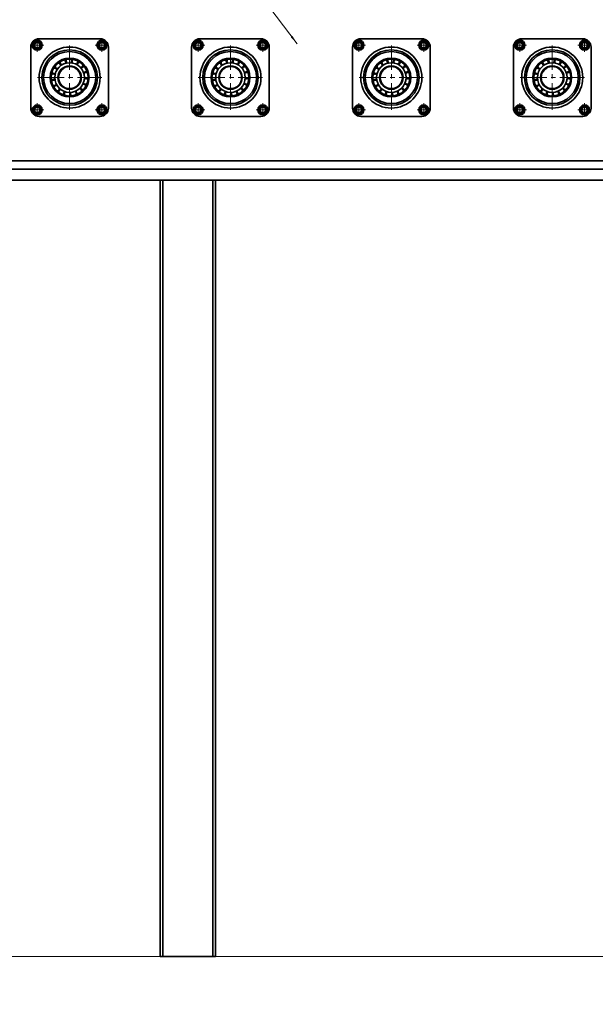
# Model space of a CAD drawing. Header units: millimetres. Extents: x -14862 to 14862, y -10512 to 10512.
# Tile 125 of 199: x -8814 to -7776, y 5400 to 7175. Entities that reach past the tile are written whole.
import ezdxf

# ---------------------------------------------------------------- set-up
doc = ezdxf.new("R2010")
doc.units = ezdxf.units.MM
doc.header["$LTSCALE"] = 4
doc.linetypes.add('点画线', pattern=[18, 12, -2, 2, -2])
doc.layers.get('0').update_dxf_attribs({"lineweight": 18})
for name, color, linetype, lineweight in [('中心线层', 1, '点画线', 18), ('几何体', 7, 'Continuous', 35), ('尺寸线层', 3, 'Continuous', 18), ('注释', 3, 'Continuous', 18)]:
    doc.layers.add(name, color=color, linetype=linetype, lineweight=lineweight)
doc.styles.add('标准', font='txt', dxfattribs={"width": 0.667})
doc.dimstyles.new('GB_尺寸', dxfattribs={"dimtxt": 3.5, "dimasz": 4, "dimexe": 2, "dimexo": 0, "dimtad": 1, "dimdsep": 46, "dimtxsty": '标准', "dimblk": '_CAXARROW', "dimcen": 0, "dimdle": 8, "dimazin": 2, "dimtfac": 0.707107, "dimtdec": 3, "dimtmove": 2, "dimatfit": 3, "dimfxl": 0, "dimfrac": 2, "dimtolj": 1, "dimarcsym": 0})

# ---------------------------------------------------------------- blocks, each defined once
blk = doc.blocks.new('*X94')
at = {"layer": '注释', "linetype": 'Continuous'}
blk.add_hatch(color=0, dxfattribs=at).paths.add_polyline_path([(1260.4, -1666.1), (1248.9, -1654.3), (1252.1, -1651.8)], flags=0)
at = {"layer": '注释', "color": 0, "linetype": 'Continuous'}
blk.add_line((1260.4, -1666.1), (0, 0), dxfattribs=at)
blk = doc.blocks.new('*X145')
at = {"layer": '尺寸线层'}
for points in [[(-11533.9, 4553.6), (-11433.9, 4566.1), (-11433.9, 4541.1)], [(4383.7, 4553.6), (4283.7, 4566.1), (4283.7, 4541.1)]]:
    blk.add_hatch(color=0, dxfattribs=at).paths.add_polyline_path(points, flags=0)
at = {"layer": '尺寸线层', "color": 0}
for p, q in [((4383.7, 7085.9), (4383.7, 4503.6)), ((-11533.9, 5485.9), (-11533.9, 4503.6)), ((-11533.9, 4553.6), (4383.7, 4553.6))]:
    blk.add_line(p, q, dxfattribs=at)
at = {"layer": '尺寸线层', "color": 0, "insert": (-3575.1, 4612.7), "char_height": 87.5, "width": 423.34, "attachment_point": 5, "line_spacing_factor": 1.15057, "style": '标准'}
blk.add_mtext('\\T1.1;15950', dxfattribs=at)
blk = doc.blocks.new('_CAXARROW')
blk.add_hatch(color=0).paths.add_polyline_path([(0, 0), (-1, 0.125), (-1, -0.125)], flags=0)
blk = doc.blocks.new('*X147')
at = {"layer": '尺寸线层'}
for points in [[(-12777.3, 8485.9), (-12764.8, 8385.9), (-12789.8, 8385.9)], [(-12777.3, 5485.9), (-12764.8, 5585.9), (-12789.8, 5585.9)]]:
    blk.add_hatch(color=0, dxfattribs=at).paths.add_polyline_path(points, flags=0)
at = {"layer": '尺寸线层', "color": 0}
for p, q in [((-7328.9, 8485.9), (-12827.3, 8485.9)), ((-12777.3, 8485.9), (-12777.3, 5485.9)), ((-7474.9, 5485.9), (-12827.3, 5485.9))]:
    blk.add_line(p, q, dxfattribs=at)
at = {"layer": '尺寸线层', "color": 0, "insert": (-12836.1, 6985.9), "char_height": 87.5, "width": 340.654, "attachment_point": 5, "rotation": 90, "line_spacing_factor": 1.15057, "style": '标准'}
blk.add_mtext('\\T1.1;3000', dxfattribs=at)

msp = doc.modelspace()

# ---------------------------------------------------------------- linework, layer by layer
at = {"layer": '中心线层'}
for p, q in [((-8782.195, 7117.236), (-8782.195, 7141.236)), ((-8665.523, 7117.236), (-8665.523, 7141.235)), ((-8492.195, 7117.236), (-8492.195, 7141.236)), ((-8375.523, 7117.236), (-8375.523, 7141.235)), ((-8202.195, 7117.236), (-8202.195, 7141.236)), ((-8085.523, 7117.236), (-8085.523, 7141.235)), ((-7912.195, 7117.236), (-7912.195, 7141.236)), ((-7795.523, 7117.236), (-7795.523, 7141.235)), ((-8794.195, 7129.236), (-8770.195, 7129.236)), ((-8723.86, 7012.9), (-8723.86, 7128.899)), ((-8677.523, 7129.236), (-8653.524, 7129.236)), ((-8504.195, 7129.236), (-8480.195, 7129.236)), ((-8433.86, 7012.9), (-8433.86, 7128.899)), ((-8387.523, 7129.236), (-8363.524, 7129.236)), ((-8214.195, 7129.236), (-8190.195, 7129.236)), ((-8143.86, 7012.9), (-8143.86, 7128.899)), ((-8097.523, 7129.236), (-8073.524, 7129.236)), ((-7924.195, 7129.236), (-7900.195, 7129.236)), ((-7853.86, 7012.9), (-7853.86, 7128.899)), ((-7807.523, 7129.236), (-7783.524, 7129.236)), ((-8781.86, 7070.9), (-8665.86, 7070.9)), ((-8491.86, 7070.9), (-8375.86, 7070.9)), ((-8201.86, 7070.9), (-8085.86, 7070.9)), ((-7911.86, 7070.9), (-7795.86, 7070.9)), ((-8794.195, 7012.564), (-8770.196, 7012.564)), ((-8782.195, 7000.564), (-8782.195, 7024.563)), ((-8677.523, 7012.563), (-8653.524, 7012.563)), ((-8665.523, 7000.563), (-8665.523, 7024.563)), ((-8504.195, 7012.564), (-8480.196, 7012.564)), ((-8492.195, 7000.564), (-8492.195, 7024.563)), ((-8387.523, 7012.563), (-8363.524, 7012.563)), ((-8375.523, 7000.563), (-8375.523, 7024.563)), ((-8214.195, 7012.564), (-8190.196, 7012.564)), ((-8202.195, 7000.564), (-8202.195, 7024.563)), ((-8097.523, 7012.563), (-8073.524, 7012.563)), ((-8085.523, 7000.563), (-8085.523, 7024.563)), ((-7924.195, 7012.564), (-7900.196, 7012.564)), ((-7912.195, 7000.564), (-7912.195, 7024.563)), ((-7807.523, 7012.563), (-7783.524, 7012.563)), ((-7795.523, 7000.563), (-7795.523, 7024.563))]:
    msp.add_line(p, q, dxfattribs=at)
at = {"layer": '几何体'}
for p, q in [((-8778.859, 7140.9), (-8668.859, 7140.9)), ((-8488.859, 7140.9), (-8378.859, 7140.9)), ((-8198.859, 7140.9), (-8088.859, 7140.9)), ((-7908.859, 7140.9), (-7798.859, 7140.9)), ((-8793.859, 7015.9), (-8793.859, 7125.9)), ((-8787.404, 7131.727), (-8782.643, 7134.992)), ((-8786.957, 7125.97), (-8787.404, 7131.727)), ((-8781.749, 7123.48), (-8786.957, 7125.97)), ((-8782.643, 7134.992), (-8777.434, 7132.501)), ((-8776.987, 7126.745), (-8781.749, 7123.48)), ((-8777.434, 7132.501), (-8776.987, 7126.745)), ((-8671.279, 7128.789), (-8668.789, 7133.997)), ((-8668.013, 7124.027), (-8671.279, 7128.789)), ((-8668.789, 7133.997), (-8663.032, 7134.445)), ((-8662.258, 7124.475), (-8668.013, 7124.027)), ((-8663.032, 7134.445), (-8659.767, 7129.683)), ((-8659.767, 7129.683), (-8662.258, 7124.475)), ((-8653.859, 7125.9), (-8653.859, 7015.9)), ((-8503.859, 7015.9), (-8503.859, 7125.9)), ((-8497.404, 7131.727), (-8492.643, 7134.992)), ((-8496.957, 7125.97), (-8497.404, 7131.727)), ((-8491.749, 7123.48), (-8496.957, 7125.97)), ((-8492.643, 7134.992), (-8487.434, 7132.501)), ((-8486.987, 7126.745), (-8491.749, 7123.48)), ((-8487.434, 7132.501), (-8486.987, 7126.745)), ((-8381.279, 7128.789), (-8378.789, 7133.997)), ((-8378.013, 7124.027), (-8381.279, 7128.789)), ((-8378.789, 7133.997), (-8373.032, 7134.445)), ((-8372.258, 7124.475), (-8378.013, 7124.027)), ((-8373.032, 7134.445), (-8369.767, 7129.683)), ((-8369.767, 7129.683), (-8372.258, 7124.475)), ((-8363.859, 7125.9), (-8363.859, 7015.9)), ((-8213.859, 7015.9), (-8213.859, 7125.9)), ((-8207.404, 7131.727), (-8202.643, 7134.992)), ((-8206.957, 7125.97), (-8207.404, 7131.727)), ((-8201.749, 7123.48), (-8206.957, 7125.97)), ((-8202.643, 7134.992), (-8197.434, 7132.501)), ((-8196.987, 7126.745), (-8201.749, 7123.48)), ((-8197.434, 7132.501), (-8196.987, 7126.745)), ((-8091.279, 7128.789), (-8088.789, 7133.997)), ((-8088.013, 7124.027), (-8091.279, 7128.789)), ((-8088.789, 7133.997), (-8083.032, 7134.445)), ((-8082.257, 7124.475), (-8088.013, 7124.027)), ((-8083.032, 7134.445), (-8079.767, 7129.683)), ((-8079.767, 7129.683), (-8082.257, 7124.475)), ((-8073.859, 7125.9), (-8073.859, 7015.9)), ((-7923.859, 7015.9), (-7923.859, 7125.9)), ((-7917.404, 7131.727), (-7912.643, 7134.992)), ((-7916.957, 7125.97), (-7917.404, 7131.727)), ((-7911.749, 7123.48), (-7916.957, 7125.97)), ((-7912.643, 7134.992), (-7907.434, 7132.501)), ((-7906.987, 7126.745), (-7911.749, 7123.48)), ((-7907.434, 7132.501), (-7906.987, 7126.745)), ((-7801.279, 7128.789), (-7798.789, 7133.997)), ((-7798.013, 7124.027), (-7801.279, 7128.789)), ((-7798.789, 7133.997), (-7793.032, 7134.445)), ((-7792.257, 7124.475), (-7798.013, 7124.027)), ((-7793.032, 7134.445), (-7789.767, 7129.683)), ((-7789.767, 7129.683), (-7792.257, 7124.475)), ((-7783.859, 7125.9), (-7783.859, 7015.9)), ((-8729.237, 7103.796), (-8729.302, 7103.705)), ((-8439.237, 7103.796), (-8439.302, 7103.705)), ((-8149.237, 7103.796), (-8149.302, 7103.705)), ((-7859.237, 7103.796), (-7859.301, 7103.705)), ((-8740.314, 7095.984), (-8741.204, 7095.377)), ((-8719.121, 7100.523), (-8720.187, 7100.674)), ((-8708.74, 7096.811), (-8709.678, 7097.337)), ((-8450.314, 7095.984), (-8451.204, 7095.377)), ((-8429.121, 7100.523), (-8430.186, 7100.674)), ((-8418.74, 7096.811), (-8419.678, 7097.337)), ((-8160.314, 7095.984), (-8161.204, 7095.377)), ((-8139.121, 7100.523), (-8140.186, 7100.674)), ((-8128.739, 7096.811), (-8129.679, 7097.337)), ((-7870.314, 7095.984), (-7871.204, 7095.377)), ((-7849.121, 7100.523), (-7850.186, 7100.674)), ((-7838.739, 7096.811), (-7839.679, 7097.337)), ((-8753.649, 7067.35), (-8753.502, 7066.284)), ((-8752.919, 7078.351), (-8753.168, 7077.304)), ((-8695.229, 7079.862), (-8695.569, 7080.883)), ((-8463.649, 7067.35), (-8463.502, 7066.284)), ((-8462.919, 7078.351), (-8463.168, 7077.304)), ((-8405.229, 7079.862), (-8405.569, 7080.883)), ((-8173.649, 7067.35), (-8173.502, 7066.284)), ((-8172.919, 7078.351), (-8173.168, 7077.304)), ((-8115.229, 7079.862), (-8115.569, 7080.883)), ((-7883.649, 7067.35), (-7883.502, 7066.284)), ((-7882.919, 7078.351), (-7883.168, 7077.304)), ((-7825.229, 7079.862), (-7825.569, 7080.883)), ((-8756.443, 7064.259), (-8756.506, 7064.166)), ((-8750.355, 7056.829), (-8749.833, 7055.887)), ((-8743.482, 7048.208), (-8742.657, 7047.518)), ((-8703.075, 7049.266), (-8702.312, 7050.026)), ((-8696.664, 7058.235), (-8696.227, 7059.219)), ((-8466.443, 7064.259), (-8466.506, 7064.166)), ((-8460.355, 7056.829), (-8459.833, 7055.887)), ((-8453.482, 7048.208), (-8452.657, 7047.518)), ((-8413.075, 7049.266), (-8412.312, 7050.026)), ((-8406.664, 7058.235), (-8406.227, 7059.219)), ((-8176.443, 7064.259), (-8176.506, 7064.166)), ((-8170.355, 7056.829), (-8169.833, 7055.887)), ((-8163.482, 7048.208), (-8162.656, 7047.518)), ((-8123.074, 7049.266), (-8122.312, 7050.026)), ((-8116.664, 7058.235), (-8116.227, 7059.219)), ((-7886.443, 7064.259), (-7886.506, 7064.166)), ((-7880.355, 7056.829), (-7879.833, 7055.887)), ((-7873.483, 7048.208), (-7872.656, 7047.518)), ((-7833.074, 7049.266), (-7832.312, 7050.026)), ((-7826.664, 7058.235), (-7826.227, 7059.219)), ((-8723.074, 7040.91), (-8721.998, 7040.957)), ((-8712.293, 7043.219), (-8711.307, 7043.651)), ((-8433.074, 7040.91), (-8431.998, 7040.957)), ((-8422.293, 7043.219), (-8421.307, 7043.651)), ((-8143.074, 7040.91), (-8141.998, 7040.957)), ((-8132.294, 7043.219), (-8131.307, 7043.651)), ((-7853.074, 7040.91), (-7851.998, 7040.957)), ((-7842.294, 7043.219), (-7841.307, 7043.651)), ((-8787.951, 7012.116), (-8785.461, 7017.325)), ((-8785.461, 7017.325), (-8779.705, 7017.772)), ((-8779.705, 7017.772), (-8776.439, 7013.011)), ((-8776.439, 7013.011), (-8778.93, 7007.802)), ((-8670.731, 7015.054), (-8665.971, 7018.319)), ((-8670.284, 7009.298), (-8670.731, 7015.054)), ((-8665.971, 7018.319), (-8660.762, 7015.829)), ((-8660.762, 7015.829), (-8660.314, 7010.073)), ((-8497.951, 7012.116), (-8495.461, 7017.325)), ((-8495.461, 7017.325), (-8489.705, 7017.772)), ((-8489.705, 7017.772), (-8486.44, 7013.011)), ((-8486.44, 7013.011), (-8488.931, 7007.802)), ((-8380.731, 7015.054), (-8375.971, 7018.319)), ((-8380.284, 7009.298), (-8380.731, 7015.054)), ((-8375.971, 7018.319), (-8370.762, 7015.829)), ((-8370.762, 7015.829), (-8370.314, 7010.073)), ((-8207.951, 7012.116), (-8205.461, 7017.325)), ((-8205.461, 7017.325), (-8199.705, 7017.772)), ((-8199.705, 7017.772), (-8196.44, 7013.011)), ((-8196.44, 7013.011), (-8198.931, 7007.802)), ((-8090.731, 7015.054), (-8085.971, 7018.319)), ((-8090.284, 7009.298), (-8090.731, 7015.054)), ((-8085.971, 7018.319), (-8080.762, 7015.829)), ((-8080.762, 7015.829), (-8080.314, 7010.073)), ((-7917.951, 7012.116), (-7915.461, 7017.325)), ((-7915.461, 7017.325), (-7909.705, 7017.772)), ((-7909.705, 7017.772), (-7906.44, 7013.011)), ((-7906.44, 7013.011), (-7908.931, 7007.802)), ((-7800.731, 7015.054), (-7795.971, 7018.319)), ((-7800.284, 7009.298), (-7800.731, 7015.054)), ((-7795.971, 7018.319), (-7790.762, 7015.829)), ((-7790.762, 7015.829), (-7790.314, 7010.073)), ((-8784.686, 7007.355), (-8787.951, 7012.116)), ((-8778.93, 7007.802), (-8784.686, 7007.355)), ((-8668.859, 7000.9), (-8778.859, 7000.9)), ((-8665.076, 7006.807), (-8670.284, 7009.298)), ((-8660.314, 7010.073), (-8665.076, 7006.807)), ((-8494.686, 7007.355), (-8497.951, 7012.116)), ((-8488.931, 7007.802), (-8494.686, 7007.355)), ((-8378.859, 7000.9), (-8488.859, 7000.9)), ((-8375.076, 7006.807), (-8380.284, 7009.298)), ((-8370.314, 7010.073), (-8375.076, 7006.807)), ((-8204.686, 7007.355), (-8207.951, 7012.116)), ((-8198.931, 7007.802), (-8204.686, 7007.355)), ((-8088.859, 7000.9), (-8198.859, 7000.9)), ((-8085.076, 7006.807), (-8090.284, 7009.298)), ((-8080.314, 7010.073), (-8085.076, 7006.807)), ((-7914.686, 7007.355), (-7917.951, 7012.116)), ((-7908.931, 7007.802), (-7914.686, 7007.355)), ((-7798.859, 7000.9), (-7908.859, 7000.9)), ((-7795.075, 7006.807), (-7800.284, 7009.298)), ((-7790.314, 7010.073), (-7795.075, 7006.807)), ((-5625.079, 6920.9), (-11533.859, 6920.9)), ((-5665.898, 6905.9), (-11533.859, 6905.9)), ((-5665.898, 6905.9), (-11533.859, 6905.9)), ((-5720.324, 6885.9), (-11533.859, 6885.9)), ((-8560.859, 6885.9), (-8560.859, 5485.9)), ((-8555.859, 6885.9), (-8555.859, 5485.9)), ((-8555.859, 6885.9), (-8465.859, 6885.9)), ((-8465.859, 6885.9), (-8465.859, 5485.9)), ((-8460.859, 6885.9), (-8460.859, 5485.9)), ((-8560.859, 5485.9), (-8555.859, 5485.9)), ((-8555.859, 5485.9), (-8465.859, 5485.9)), ((-8465.859, 5485.9), (-8460.859, 5485.9))]:
    msp.add_line(p, q, dxfattribs=at)
for points in [[(-8748.265, 7088.346), (-8748.69, 7087.735), (-8748.875, 7087.459)], [(-8730.142, 7100.234), (-8730.308, 7100.198), (-8731.19, 7099.99)], [(-8700.4, 7089.599), (-8700.994, 7090.321), (-8701.086, 7090.429)], [(-8458.265, 7088.346), (-8458.689, 7087.735), (-8458.875, 7087.459)], [(-8440.142, 7100.234), (-8440.308, 7100.198), (-8441.191, 7099.99)], [(-8410.4, 7089.599), (-8410.994, 7090.321), (-8411.086, 7090.429)], [(-8168.265, 7088.346), (-8168.69, 7087.735), (-8168.876, 7087.459)], [(-8150.142, 7100.234), (-8150.308, 7100.198), (-8151.191, 7099.99)], [(-8120.4, 7089.599), (-8120.994, 7090.321), (-8121.086, 7090.429)], [(-7878.265, 7088.346), (-7878.69, 7087.735), (-7878.876, 7087.459)], [(-7860.143, 7100.234), (-7860.308, 7100.198), (-7861.191, 7099.99)], [(-7830.4, 7089.599), (-7830.994, 7090.321), (-7831.086, 7090.429)], [(-8693.925, 7068.915), (-8693.904, 7069.275), (-8693.873, 7069.99)], [(-8403.925, 7068.915), (-8403.903, 7069.275), (-8403.873, 7069.99)], [(-8113.925, 7068.915), (-8113.903, 7069.275), (-8113.873, 7069.99)], [(-7823.925, 7068.915), (-7823.903, 7069.275), (-7823.873, 7069.99)], [(-8733.96, 7042.651), (-8733.438, 7042.47), (-8732.94, 7042.307)], [(-8443.96, 7042.651), (-8443.438, 7042.47), (-8442.941, 7042.307)], [(-8153.96, 7042.651), (-8153.438, 7042.47), (-8152.941, 7042.307)], [(-7863.96, 7042.651), (-7863.438, 7042.47), (-7862.941, 7042.307)]]:
    msp.add_lwpolyline(points, dxfattribs=at)
for centre, radius in [((-8782.196, 7129.236), 9), ((-8782.195, 7129.236), 7.5), ((-8665.523, 7129.236), 9), ((-8665.523, 7129.236), 7.5), ((-8492.196, 7129.236), 9), ((-8492.195, 7129.236), 7.5), ((-8375.523, 7129.236), 9), ((-8375.523, 7129.236), 7.5), ((-8202.196, 7129.236), 9), ((-8202.195, 7129.236), 7.5), ((-8085.523, 7129.236), 9), ((-8085.523, 7129.236), 7.5), ((-7912.196, 7129.236), 9), ((-7912.195, 7129.236), 7.5), ((-7795.523, 7129.236), 9), ((-7795.523, 7129.236), 7.5), ((-8723.859, 7070.9), 55), ((-8723.859, 7070.9), 50), ((-8433.859, 7070.9), 55), ((-8433.859, 7070.9), 50), ((-8143.859, 7070.9), 55), ((-8143.859, 7070.9), 50), ((-7853.86, 7070.9), 55), ((-7853.859, 7070.9), 50), ((-8723.859, 7070.9), 47), ((-8723.86, 7070.9), 35), ((-8723.859, 7070.9), 33.333), ((-8433.859, 7070.9), 47), ((-8433.86, 7070.9), 35), ((-8433.859, 7070.9), 33.333), ((-8143.859, 7070.9), 47), ((-8143.86, 7070.9), 35), ((-8143.86, 7070.9), 33.333), ((-7853.859, 7070.9), 47), ((-7853.86, 7070.9), 35), ((-7853.86, 7070.9), 33.333), ((-8723.859, 7070.899), 26.667), ((-8723.859, 7070.9), 21.1), ((-8723.859, 7070.9), 20), ((-8433.859, 7070.899), 26.667), ((-8433.86, 7070.9), 21.1), ((-8433.859, 7070.9), 20), ((-8143.859, 7070.899), 26.667), ((-8143.86, 7070.9), 21.1), ((-8143.859, 7070.9), 20), ((-7853.859, 7070.899), 26.667), ((-7853.86, 7070.9), 21.1), ((-7853.859, 7070.9), 20), ((-8782.195, 7012.564), 9), ((-8782.196, 7012.563), 7.5), ((-8665.523, 7012.563), 9), ((-8665.523, 7012.563), 7.5), ((-8492.195, 7012.564), 9), ((-8492.196, 7012.563), 7.5), ((-8375.523, 7012.564), 9), ((-8375.523, 7012.563), 7.5), ((-8202.195, 7012.564), 9), ((-8202.196, 7012.563), 7.5), ((-8085.523, 7012.564), 9), ((-8085.523, 7012.563), 7.5), ((-7912.195, 7012.564), 9), ((-7912.196, 7012.563), 7.5), ((-7795.523, 7012.563), 9), ((-7795.523, 7012.563), 7.5)]:
    msp.add_circle(centre, radius, dxfattribs=at)
for centre, radius, start, end in [((-8778.859, 7125.899), 15, 89.999861, 179.99883), ((-8668.859, 7125.899), 15, 0.00117, 90.000139), ((-8488.859, 7125.899), 15, 89.999861, 179.99883), ((-8378.859, 7125.899), 15, 0.00117, 90.000139), ((-8198.859, 7125.899), 15, 89.999861, 179.99883), ((-8088.859, 7125.899), 15, 0.00117, 90.000139), ((-7908.859, 7125.899), 15, 89.999861, 179.99883), ((-7798.859, 7125.899), 15, 0.00117, 90.000139), ((-8782.197, 7129.237), 4.998, 124.430429, 184.452333), ((-8782.192, 7129.238), 5.004, 184.465246, 244.415694), ((-8782.196, 7129.236), 5, 64.442624, 124.444708), ((-8782.196, 7129.238), 5.002, 244.448803, 304.436835), ((-8782.195, 7129.237), 4.998, 4.431608, 64.449332), ((-8782.196, 7129.236), 5, 304.456329, 4.446152), ((-8665.524, 7129.236), 4.999, 154.444525, 214.45996), ((-8665.523, 7129.235), 5.001, 94.449668, 154.433991), ((-8665.523, 7129.236), 5, 214.444734, 274.443078), ((-8665.523, 7129.236), 5, 34.444734, 94.443078), ((-8665.522, 7129.234), 4.998, 274.439809, 334.456214), ((-8665.525, 7129.236), 5.002, 334.453537, 34.429157), ((-8492.197, 7129.237), 4.998, 124.430429, 184.452333), ((-8492.194, 7129.238), 5.002, 184.460527, 244.438437), ((-8492.196, 7129.236), 5, 64.442624, 124.444708), ((-8492.195, 7129.236), 5, 244.442624, 304.444708), ((-8492.195, 7129.237), 4.998, 4.431608, 64.449332), ((-8492.196, 7129.236), 5, 304.456329, 4.446152), ((-8375.524, 7129.236), 4.999, 154.444525, 214.45996), ((-8375.523, 7129.235), 5.001, 94.449668, 154.433991), ((-8375.523, 7129.236), 5, 214.444734, 274.443078), ((-8375.523, 7129.236), 5, 34.444734, 94.443078), ((-8375.522, 7129.234), 4.998, 274.439809, 334.456214), ((-8375.518, 7129.236), 4.996, 334.412876, 34.469818), ((-8202.197, 7129.237), 4.998, 124.430429, 184.452333), ((-8202.194, 7129.238), 5.002, 184.460527, 244.438437), ((-8202.196, 7129.236), 5, 64.442624, 124.444708), ((-8202.195, 7129.236), 5, 244.442624, 304.444708), ((-8202.195, 7129.237), 4.998, 4.431608, 64.449332), ((-8202.196, 7129.236), 5, 304.456329, 4.446152), ((-8085.528, 7129.235), 4.996, 154.412876, 214.469818), ((-8085.524, 7129.238), 4.998, 94.439809, 154.456214), ((-8085.523, 7129.236), 5, 214.444734, 274.443078), ((-8085.523, 7129.236), 5, 34.444734, 94.443078), ((-8085.522, 7129.234), 4.998, 274.439809, 334.456214), ((-8085.518, 7129.236), 4.996, 334.412876, 34.469818), ((-7912.197, 7129.237), 4.998, 124.430429, 184.452333), ((-7912.194, 7129.238), 5.002, 184.460527, 244.438437), ((-7912.196, 7129.236), 5, 64.442624, 124.444708), ((-7912.195, 7129.236), 5, 244.442624, 304.444708), ((-7912.197, 7129.234), 5.002, 4.460527, 64.438437), ((-7912.199, 7129.238), 5.004, 304.467223, 4.415539), ((-7795.528, 7129.235), 4.996, 154.412876, 214.469818), ((-7795.524, 7129.238), 4.998, 94.439809, 154.456214), ((-7795.523, 7129.236), 5, 214.444734, 274.443078), ((-7795.523, 7129.236), 5, 34.444734, 94.443078), ((-7795.522, 7129.234), 4.998, 274.439809, 334.456214), ((-7795.518, 7129.236), 4.996, 334.412876, 34.469818), ((-8735.92, 7098.368), 5, 338.230988, 62.054611), ((-8725.181, 7100.871), 5.001, 145.484543, 228.000149), ((-8725.183, 7100.87), 5, 317.055684, 40.866393), ((-8714.268, 7099.324), 4.999, 145.456279, 206.827396), ((-8714.287, 7099.346), 4.971, 122.944347, 145.536651), ((-8445.92, 7098.368), 5, 338.230988, 62.054611), ((-8435.182, 7100.871), 5.001, 145.484543, 228.000149), ((-8435.184, 7100.87), 5, 317.055684, 40.866393), ((-8424.268, 7099.324), 4.999, 145.456279, 206.827396), ((-8424.287, 7099.346), 4.971, 122.944347, 145.536651), ((-8155.92, 7098.368), 5, 338.230988, 62.054611), ((-8145.182, 7100.871), 5.001, 145.484543, 228.000149), ((-8145.184, 7100.87), 5, 317.055684, 40.866393), ((-8134.268, 7099.324), 4.999, 145.456279, 206.827396), ((-8134.256, 7099.314), 5.015, 123.044297, 145.436701), ((-7865.92, 7098.368), 5, 338.230988, 62.054611), ((-7855.183, 7100.87), 5, 145.462715, 228.005523), ((-7855.18, 7100.87), 4.998, 317.026928, 40.895148), ((-7844.27, 7099.325), 4.996, 145.449369, 206.855675), ((-7844.256, 7099.314), 5.015, 123.044297, 145.436701), ((-8751.278, 7083.074), 5, 20.578454, 104.40234), ((-8745.029, 7092.156), 4.999, 186.531126, 270.369934), ((-8745.027, 7092.158), 4.998, 359.388514, 83.240233), ((-8735.918, 7098.369), 5.001, 165.375203, 249.163207), ((-8714.267, 7099.325), 5, 295.881304, 19.69064), ((-8704.646, 7093.939), 5, 145.456437, 185.639677), ((-8704.647, 7093.942), 4.998, 101.824061, 145.48051), ((-8704.647, 7093.941), 5.001, 274.703185, 358.509895), ((-8697.622, 7085.442), 4.999, 145.448105, 164.459853), ((-8697.621, 7085.445), 4.999, 80.649749, 145.479387), ((-8697.62, 7085.443), 4.999, 253.52057, 337.346246), ((-8461.278, 7083.074), 5, 20.578454, 104.40234), ((-8455.029, 7092.156), 4.999, 186.531126, 270.369934), ((-8455.027, 7092.158), 4.998, 359.388514, 83.240233), ((-8445.918, 7098.369), 5.001, 165.375203, 249.163207), ((-8424.267, 7099.325), 5, 295.881304, 19.69064), ((-8414.646, 7093.939), 5, 145.456437, 185.639677), ((-8414.647, 7093.942), 4.998, 101.824061, 145.48051), ((-8414.647, 7093.941), 5.001, 274.703185, 358.509895), ((-8407.622, 7085.442), 4.999, 145.448105, 164.459853), ((-8407.621, 7085.445), 4.999, 80.649749, 145.479387), ((-8407.62, 7085.443), 4.999, 253.52057, 337.346246), ((-8171.278, 7083.074), 5, 20.578454, 104.40234), ((-8165.029, 7092.156), 4.999, 186.531126, 270.369934), ((-8165.027, 7092.158), 4.998, 359.388514, 83.240233), ((-8155.918, 7098.369), 5.001, 165.375203, 249.163207), ((-8134.267, 7099.325), 5, 295.881304, 19.69064), ((-8124.646, 7093.939), 5, 145.456437, 185.639677), ((-8124.647, 7093.942), 4.998, 101.824061, 145.48051), ((-8124.647, 7093.941), 5.001, 274.703185, 358.509895), ((-8117.622, 7085.442), 4.999, 145.448105, 164.459853), ((-8117.62, 7085.443), 5, 80.659268, 145.469869), ((-8117.62, 7085.443), 4.999, 253.52057, 337.346246), ((-7881.278, 7083.074), 5, 20.578454, 104.40234), ((-7875.028, 7092.158), 5.001, 186.550025, 270.351036), ((-7875.029, 7092.156), 5, 359.410874, 83.23016), ((-7865.918, 7098.369), 5.001, 165.375203, 249.163207), ((-7844.267, 7099.325), 5, 295.881304, 19.69064), ((-7834.654, 7093.942), 4.992, 145.440223, 185.686697), ((-7834.647, 7093.942), 4.998, 101.824061, 145.48051), ((-7834.645, 7093.939), 4.999, 274.683849, 358.529231), ((-7827.622, 7085.442), 4.999, 145.448105, 164.459853), ((-7827.62, 7085.443), 5, 80.659268, 145.469869), ((-7827.62, 7085.443), 4.999, 253.52057, 337.346246), ((-8753.824, 7072.347), 5, 228.890561, 312.711267), ((-8753.824, 7072.347), 5.001, 41.760028, 125.576243), ((-8752.324, 7061.425), 5, 62.933417, 145.469456), ((-8751.278, 7083.074), 5, 207.717353, 291.532461), ((-8694.139, 7074.983), 5, 59.479621, 143.299098), ((-8694.671, 7063.971), 5, 38.299916, 122.125067), ((-8694.138, 7074.983), 5, 232.347085, 316.164307), ((-8463.824, 7072.347), 5, 228.890561, 312.711267), ((-8463.824, 7072.347), 5.001, 41.760028, 125.576243), ((-8462.324, 7061.425), 5, 62.933417, 145.469456), ((-8461.278, 7083.074), 5, 207.717353, 291.532461), ((-8404.138, 7074.982), 5.001, 59.481883, 143.293605), ((-8404.671, 7063.971), 5, 38.299916, 122.125067), ((-8404.138, 7074.983), 5, 232.347085, 316.164307), ((-8173.824, 7072.347), 5, 228.890561, 312.711267), ((-8173.824, 7072.347), 5.001, 41.760028, 125.576243), ((-8172.324, 7061.425), 5, 62.933417, 145.469456), ((-8171.278, 7083.074), 5, 207.717353, 291.532461), ((-8114.138, 7074.982), 5.001, 59.481883, 143.293605), ((-8114.671, 7063.971), 5, 38.299916, 122.125067), ((-8114.138, 7074.983), 5, 232.347085, 316.164307), ((-7883.824, 7072.347), 5, 228.890561, 312.711267), ((-7883.825, 7072.347), 5.001, 41.760028, 125.576243), ((-7882.324, 7061.425), 5, 62.933417, 145.469456), ((-7881.278, 7083.073), 4.999, 207.705794, 291.538323), ((-7824.138, 7074.982), 5.001, 59.481883, 143.293605), ((-7824.671, 7063.971), 5, 38.299916, 122.125067), ((-7824.139, 7074.983), 5, 232.347085, 316.164307), ((-8752.324, 7061.425), 5, 250.068903, 333.886389), ((-8746.983, 7051.786), 4.995, 145.479158, 167.960274), ((-8746.978, 7051.78), 5.002, 84.115115, 145.457695), ((-8746.979, 7051.783), 5, 271.244861, 355.058473), ((-8738.514, 7044.724), 4.997, 105.272821, 145.481838), ((-8706.956, 7046.115), 4.999, 355.941308, 79.783083), ((-8699.144, 7053.896), 5.001, 190.007013, 273.799011), ((-8699.144, 7053.895), 5, 17.122943, 100.949961), ((-8694.67, 7063.97), 5, 211.168654, 294.990706), ((-8462.324, 7061.425), 5, 250.068903, 333.886389), ((-8456.983, 7051.786), 4.995, 145.479158, 167.960274), ((-8456.978, 7051.78), 5.002, 84.115115, 145.457695), ((-8456.979, 7051.783), 5, 271.244861, 355.058473), ((-8448.514, 7044.724), 4.997, 105.272821, 145.481838), ((-8416.956, 7046.115), 4.999, 355.941308, 79.783083), ((-8409.144, 7053.896), 5.001, 190.007013, 273.799011), ((-8409.144, 7053.895), 5, 17.122943, 100.949961), ((-8404.67, 7063.97), 5, 211.168654, 294.990706), ((-8172.324, 7061.425), 5, 250.068903, 333.886389), ((-8166.983, 7051.786), 4.995, 145.479158, 167.960274), ((-8166.978, 7051.78), 5.002, 84.115115, 145.457695), ((-8166.98, 7051.783), 5, 271.244861, 355.058473), ((-8158.514, 7044.724), 4.997, 105.272821, 145.481838), ((-8126.956, 7046.115), 4.999, 355.941308, 79.783083), ((-8119.144, 7053.896), 5.001, 190.007013, 273.799011), ((-8119.144, 7053.895), 5, 17.122943, 100.949961), ((-8114.671, 7063.97), 5, 211.168654, 294.990706), ((-7882.324, 7061.425), 5, 250.068903, 333.886389), ((-7876.983, 7051.786), 4.995, 145.479158, 167.960274), ((-7876.978, 7051.78), 5.002, 84.115115, 145.457695), ((-7876.98, 7051.783), 5.001, 271.256197, 355.058328), ((-7868.514, 7044.724), 4.997, 105.272821, 145.481838), ((-7836.956, 7046.115), 4.999, 355.941308, 79.783083), ((-7829.144, 7053.896), 5.001, 190.007013, 273.799011), ((-7829.144, 7053.895), 5, 17.122943, 100.949961), ((-7824.671, 7063.97), 5, 211.168654, 294.990706), ((-8738.508, 7044.72), 5.004, 145.479926, 189.084344), ((-8738.512, 7044.721), 5, 292.425756, 16.235447), ((-8728.065, 7041.195), 5, 145.462093, 210.275151), ((-8728.058, 7041.189), 5.01, 126.491017, 145.456672), ((-8728.064, 7041.196), 4.999, 313.5844, 37.424381), ((-8717.049, 7041.683), 5.002, 147.66222, 231.437244), ((-8717.052, 7041.682), 5.001, 334.783186, 58.587487), ((-8706.957, 7046.114), 5, 168.811145, 252.632446), ((-8448.508, 7044.72), 5.004, 145.479926, 189.084344), ((-8448.512, 7044.721), 5, 292.425756, 16.235447), ((-8438.065, 7041.195), 5, 145.462093, 210.275151), ((-8438.058, 7041.189), 5.01, 126.491017, 145.456672), ((-8438.064, 7041.196), 4.999, 313.5844, 37.424381), ((-8427.049, 7041.683), 5.002, 147.66222, 231.437244), ((-8427.052, 7041.682), 5.001, 334.783186, 58.587487), ((-8416.957, 7046.114), 4.999, 168.809049, 252.648606), ((-8158.508, 7044.72), 5.004, 145.479926, 189.084344), ((-8158.512, 7044.721), 5, 292.425756, 16.235447), ((-8148.065, 7041.195), 5, 145.462093, 210.275151), ((-8148.058, 7041.189), 5.01, 126.491017, 145.456672), ((-8148.064, 7041.196), 4.999, 313.5844, 37.424381), ((-8137.049, 7041.683), 5.002, 147.66222, 231.437244), ((-8137.052, 7041.682), 5.001, 334.783186, 58.587487), ((-8126.957, 7046.114), 4.999, 168.809049, 252.648606), ((-7868.508, 7044.72), 5.004, 145.479926, 189.084344), ((-7868.512, 7044.721), 5, 292.425756, 16.235447), ((-7858.066, 7041.195), 5, 145.462093, 210.275151), ((-7858.058, 7041.189), 5.01, 126.491017, 145.456672), ((-7858.064, 7041.196), 4.999, 313.5844, 37.424381), ((-7847.049, 7041.683), 5.002, 147.66222, 231.437244), ((-7847.052, 7041.682), 5.001, 334.783186, 58.587487), ((-7836.957, 7046.114), 4.999, 168.809049, 252.648606), ((-8778.859, 7015.9), 15, 180.001167, 270.000145), ((-8782.197, 7012.564), 4.999, 154.444513, 214.459978), ((-8782.195, 7012.562), 5.001, 94.449499, 154.434055), ((-8782.196, 7012.563), 5, 34.444683, 94.44309), ((-8782.198, 7012.563), 5.002, 334.453525, 34.429176), ((-8665.525, 7012.564), 4.998, 124.430426, 184.452299), ((-8668.859, 7015.9), 15, 269.999855, 359.998833), ((-8665.523, 7012.564), 5, 64.442677, 124.444527), ((-8665.522, 7012.564), 4.998, 4.431627, 64.449289), ((-8665.524, 7012.563), 5, 304.456326, 4.446118), ((-8488.859, 7015.9), 15, 180.001167, 270.000145), ((-8492.197, 7012.564), 4.999, 154.444513, 214.459978), ((-8492.195, 7012.562), 5.001, 94.449499, 154.434055), ((-8492.196, 7012.563), 5, 34.444683, 94.44309), ((-8492.198, 7012.563), 5.002, 334.453525, 34.429176), ((-8375.525, 7012.564), 4.998, 124.430426, 184.452299), ((-8378.859, 7015.9), 15, 269.999855, 359.998833), ((-8375.523, 7012.564), 5, 64.442677, 124.444527), ((-8375.524, 7012.562), 5.002, 4.460547, 64.438393), ((-8375.527, 7012.565), 5.004, 304.46722, 4.415505), ((-8198.859, 7015.9), 15, 180.001167, 270.000145), ((-8202.197, 7012.564), 4.999, 154.444513, 214.459978), ((-8202.195, 7012.562), 5.001, 94.449499, 154.434055), ((-8202.196, 7012.563), 5, 34.444683, 94.44309), ((-8202.198, 7012.563), 5.002, 334.453525, 34.429176), ((-8085.519, 7012.561), 5.004, 124.46722, 184.415505), ((-8088.859, 7015.9), 15, 269.999855, 359.998833), ((-8085.523, 7012.564), 5, 64.442677, 124.444527), ((-8085.524, 7012.562), 5.002, 4.460547, 64.438393), ((-8085.527, 7012.565), 5.004, 304.46722, 4.415505), ((-7908.859, 7015.9), 15, 180.001167, 270.000145), ((-7912.197, 7012.564), 4.999, 154.444513, 214.459978), ((-7912.195, 7012.562), 5.001, 94.449499, 154.434055), ((-7912.196, 7012.563), 5, 34.444683, 94.44309), ((-7912.191, 7012.564), 4.996, 334.412864, 34.469837), ((-7795.519, 7012.561), 5.004, 124.46722, 184.415505), ((-7798.859, 7015.9), 15, 269.999855, 359.998833), ((-7795.523, 7012.564), 5, 64.442677, 124.444527), ((-7795.525, 7012.562), 5.002, 4.460547, 64.438393), ((-7795.527, 7012.565), 5.004, 304.46722, 4.415505), ((-8782.197, 7012.56), 4.997, 214.426238, 274.452106), ((-8782.194, 7012.561), 4.998, 274.426432, 334.457122), ((-8665.521, 7012.565), 5.002, 184.460547, 244.438393), ((-8665.523, 7012.563), 5, 244.442677, 304.444527), ((-8492.195, 7012.563), 5, 214.444683, 274.44309), ((-8492.195, 7012.561), 4.998, 274.43964, 334.456277), ((-8375.521, 7012.565), 5.002, 184.460547, 244.438393), ((-8375.523, 7012.563), 5, 244.442677, 304.444527), ((-8202.195, 7012.563), 5, 214.444683, 274.44309), ((-8202.195, 7012.561), 4.998, 274.43964, 334.456277), ((-8085.521, 7012.565), 5.002, 184.460547, 244.438393), ((-8085.523, 7012.563), 5, 244.442677, 304.444527), ((-7912.195, 7012.563), 5, 214.444683, 274.44309), ((-7912.195, 7012.561), 4.998, 274.43964, 334.456277), ((-7795.521, 7012.565), 5.002, 184.460547, 244.438393), ((-7795.523, 7012.563), 5, 244.442677, 304.444527)]:
    msp.add_arc(centre, radius, start, end, dxfattribs=at)

# ---------------------------------------------------------------- block references
at = {"layer": '注释'}
msp.add_blockref('*X94', (-9574.106, 8797.707), dxfattribs=at)

# ---------------------------------------------------------------- dimensions: what is measured, and where the dimension line sits
at = {"layer": '尺寸线层'}
dim = msp.add_linear_dim(base=(-12777.254, 5485.9), p1=(-7328.859, 8485.9), p2=(-7474.859, 5485.9), angle=270, dimstyle='GB_尺寸', override={"dimscale": 25, "dimsah": 1, "dimtfill": 1, "dimtzin": 8}, dxfattribs=at)
dim.commit()
dim.dimension.update_dxf_attribs({"geometry": '*X147', "text_midpoint": (-12836.141, 6985.9), "dimtype": 160})
dim = msp.add_linear_dim(base=(4383.668, 4553.619), p1=(-11533.859, 5485.9), p2=(4383.668, 7085.9), text='15950', dimstyle='GB_尺寸', override={"dimscale": 25, "dimsah": 1, "dimtfac": 1, "dimtfill": 1}, dxfattribs=at)
dim.commit()
dim.dimension.update_dxf_attribs({"geometry": '*X145', "text_midpoint": (-3575.096, 4612.749), "dimtype": 160})

doc.saveas('drawing.dxf')
